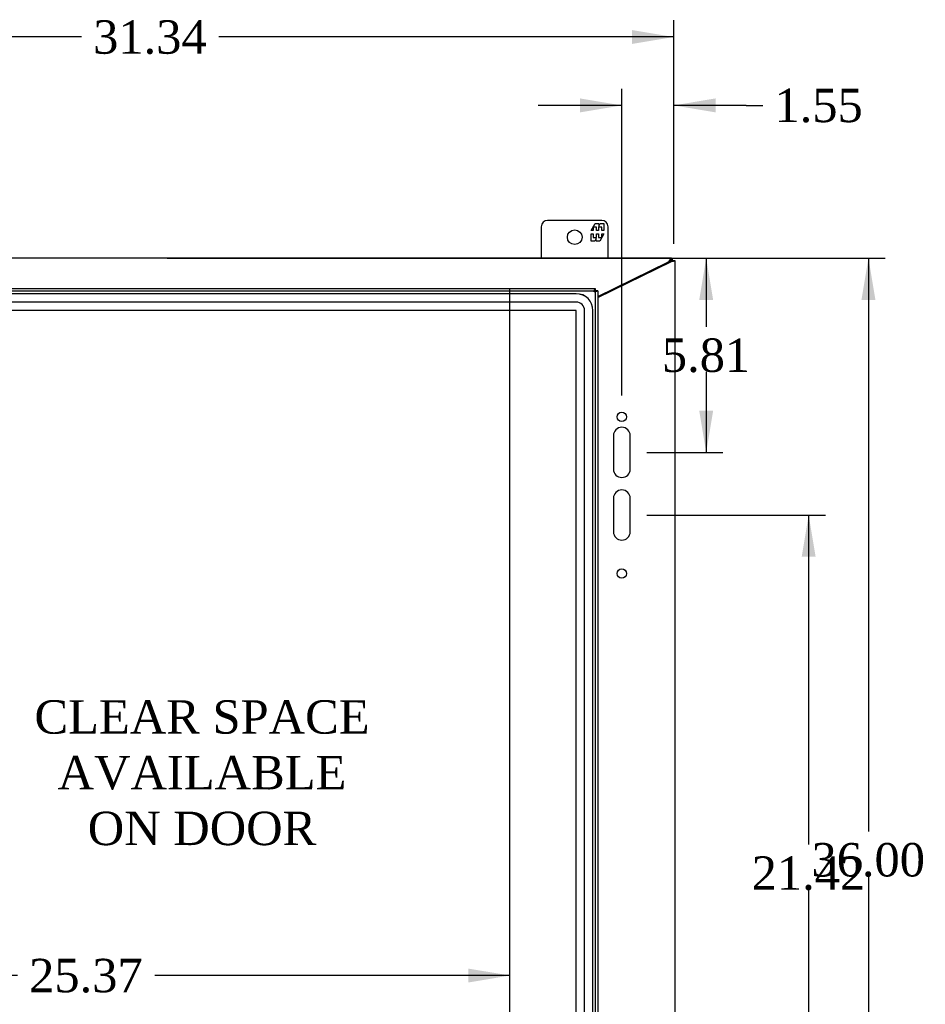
# Model space of a CAD drawing. Header units: inches. Extents: x 1 to 240, y -1 to 159.
# Tile 50 of 111: x 63 to 90, y 79 to 108. Entities that reach past the tile are written whole.
import ezdxf
from ezdxf.enums import TextEntityAlignment as Align
from ezdxf.lldxf.tags import DXFTag

# ---------------------------------------------------------------- set-up
doc = ezdxf.new("R2010")
doc.units = ezdxf.units.IN
doc.header["$MEASUREMENT"] = 0
for name, color, linetype in [('COM43543', 7, 'Continuous'), ('COM43575', 7, 'Continuous'), ('COM70219', 7, 'Continuous'), ('COM70657-14', 7, 'Continuous'), ('Default', 7, 'Continuous'), ('DV1_Default', 7, 'Continuous'), ('FET07710', 7, 'Continuous')]:
    doc.layers.add(name, color=color, linetype=linetype)
doc.styles.add('SEACAD_Times_New_Roman', font='times.ttf')
tags = doc.linetypes.add('HIDDEN2', pattern=[0.1875, 0.125, -0.0625]).pattern_tags.tags
tags[6:7] = [DXFTag(74, 4), DXFTag(75, 0), DXFTag(340, '0'), DXFTag(46, 0.0), DXFTag(50, 0.0), DXFTag(44, 0.0), DXFTag(45, 0.0)]
tags[4:5] = [DXFTag(74, 4), DXFTag(75, 0), DXFTag(340, '0'), DXFTag(46, 0.0), DXFTag(50, 0.0), DXFTag(44, 0.0), DXFTag(45, 0.0)]
doc.dimstyles.new('HAMMOND_(STH_-_240x160)', dxfattribs={"dimtxt": 1, "dimasz": 1.25, "dimexe": 0.5, "dimexo": 0.5, "dimgap": 0.25, "dimtad": 0, "dimtih": 1, "dimtoh": 1, "dimzin": 0, "dimdsep": 46, "dimtxsty": 'SEACAD_Times_New_Roman', "dimblk1": '_SE_FILLED', "dimblk2": '_SE_FILLED', "dimsah": 1, "dimcen": 0.5, "dimadec": 0, "dimazin": 0, "dimtfac": 0.8, "dimtofl": 0, "dimtmove": 0, "dimatfit": 3, "dimfxl": 1, "dimtolj": 1, "dimtzin": 0, "dimarcsym": 0})

# ---------------------------------------------------------------- blocks, each defined once
blk = doc.blocks.new('SE')
at = {"layer": 'COM43543', "color": 7, "linetype": 'Continuous'}
for p, q in [((82.336, 101.038), (51.146, 101.038)), ((82.336, 100.966), (82.336, 101.038)), ((82.336, 101.038), (82.367, 101.038)), ((82.367, 100.966), (82.367, 101.038)), ((80.127, 99.893), (82.226, 100.916)), ((82.336, 100.966), (82.367, 100.966))]:
    blk.add_line(p, q, dxfattribs=at)
blk.add_arc((82.117, 101.14), 0.25, 295.9629, 302.7202, dxfattribs=at)
for points, knots in [([(82.252, 100.93), (82.254, 100.932), (82.257, 100.936), (82.261, 100.942), (82.266, 100.948), (82.271, 100.954), (82.275, 100.961), (82.279, 100.967), (82.284, 100.974), (82.288, 100.98), (82.292, 100.987), (82.296, 100.993), (82.302, 101.003), (82.311, 101.015), (82.318, 101.026), (82.324, 101.032), (82.329, 101.035), (82.333, 101.038), (82.335, 101.038), (82.336, 101.038)], [0, 0, 0, 0, 0.039561, 0.07971, 0.120448, 0.161776, 0.203691, 0.246194, 0.28928, 0.332944, 0.377182, 0.421986, 0.46735, 0.594752, 0.726092, 0.79326, 0.861325, 0.930251, 1, 1, 1, 1]), ([(82.252, 100.93), (82.261, 100.934), (82.269, 100.937), (82.285, 100.945), (82.293, 100.949), (82.307, 100.957), (82.314, 100.96), (82.326, 100.965), (82.331, 100.966), (82.336, 100.966)], [0, 0, 0, 0, 0.25, 0.25, 0.5, 0.5, 0.75, 0.75, 1, 1, 1, 1])]:
    blk.add_open_spline(points, degree=3, knots=knots, dxfattribs=at)
at = {"layer": 'COM43575', "color": 7, "linetype": 'Continuous'}
for p, q in [((80.127, 99.859), (82.331, 100.931)), ((82.331, 100.931), (82.367, 100.941)), ((82.331, 100.931), (82.343, 100.941)), ((82.367, 100.966), (82.439, 100.966)), ((82.367, 100.963), (82.367, 100.966)), ((82.367, 100.963), (82.439, 100.963)), ((82.439, 100.963), (82.439, 100.966)), ((82.439, 100.963), (82.439, 65.113)), ((80.599, 95.725), (80.599, 94.725)), ((81.099, 94.725), (81.099, 95.725)), ((80.599, 93.85), (80.599, 92.851)), ((81.099, 92.851), (81.099, 93.85))]:
    blk.add_line(p, q, dxfattribs=at)
for centre in [(80.849, 96.288), (80.849, 91.6)]:
    blk.add_circle(centre, 0.141, dxfattribs=at)
for centre, start, end in [((80.849, 95.725), 0, 180), ((80.849, 94.725), 180, 0), ((80.849, 93.85), 0, 180), ((80.849, 92.851), 180, 0)]:
    blk.add_arc(centre, 0.25, start, end, dxfattribs=at)
for points, knots in [([(82.343, 100.941), (82.344, 100.942), (82.346, 100.943), (82.349, 100.946), (82.352, 100.948), (82.355, 100.951), (82.358, 100.953), (82.36, 100.955), (82.363, 100.957), (82.365, 100.96), (82.367, 100.962), (82.367, 100.963), (82.367, 100.963)], [0, 0, 0, 0, 0.08826, 0.175486, 0.261711, 0.346974, 0.431318, 0.514788, 0.638399, 0.760336, 0.880798, 1, 1, 1, 1]), ([(82.367, 100.941), (82.377, 100.944), (82.386, 100.946), (82.404, 100.951), (82.411, 100.953), (82.425, 100.956), (82.43, 100.958), (82.437, 100.961), (82.439, 100.962), (82.439, 100.963)], [0, 0, 0, 0, 0.25, 0.25, 0.5, 0.5, 0.75, 0.75, 1, 1, 1, 1])]:
    blk.add_open_spline(points, degree=3, knots=knots, dxfattribs=at)
at = {"layer": 'COM70219', "color": 7, "linetype": 'HIDDEN2'}
for p, q in [((79.485, 99.973), (52.646, 99.973)), ((79.485, 99.972), (52.646, 99.972)), ((79.485, 99.723), (52.646, 99.723)), ((79.485, 99.474), (52.646, 99.474)), ((79.485, 99.473), (52.646, 99.473)), ((79.485, 66.603), (79.485, 99.473)), ((79.486, 66.603), (79.486, 99.473)), ((79.735, 66.603), (79.735, 99.473)), ((79.984, 66.603), (79.984, 99.473)), ((79.985, 66.603), (79.985, 99.473))]:
    blk.add_line(p, q, dxfattribs=at)
for radius in [0.5, 0.499, 0.25, 0.001]:
    blk.add_arc((79.485, 99.473), radius, 0, 90, dxfattribs=at)
at = {"layer": 'COM70657-14', "color": 7, "linetype": 'Continuous'}
for p, q in [((52.074, 100.132), (80.055, 100.132)), ((80.055, 100.132), (80.055, 100.06)), ((80.127, 100.06), (80.055, 100.06)), ((80.127, 100.06), (80.127, 66.016))]:
    blk.add_line(p, q, dxfattribs=at)
at = {"layer": 'COM70657-14', "color": 7, "linetype": 'HIDDEN2'}
for p, q in [((52.074, 100.06), (80.055, 100.06)), ((80.055, 100.06), (80.055, 66.016))]:
    blk.add_line(p, q, dxfattribs=at)
at = {"layer": 'COM70657-14', "color": 7, "linetype": 'Continuous'}
for points in [[(80.019, 100.024), (80.022, 100.038), (80.025, 100.052), (80.031, 100.078), (80.034, 100.09), (80.04, 100.11), (80.043, 100.118), (80.049, 100.129), (80.052, 100.132), (80.055, 100.132)], [(80.055, 100.06), (80.055, 100.057), (80.054, 100.054), (80.05, 100.048), (80.048, 100.045), (80.041, 100.039), (80.037, 100.036), (80.028, 100.03), (80.024, 100.027), (80.019, 100.024)], [(80.127, 100.06), (80.127, 100.057), (80.124, 100.054), (80.113, 100.048), (80.105, 100.045), (80.085, 100.039), (80.073, 100.036), (80.047, 100.03), (80.033, 100.027), (80.019, 100.024)], [(80.019, 100.024), (80.022, 100.029), (80.025, 100.033), (80.031, 100.042), (80.034, 100.046), (80.04, 100.053), (80.043, 100.055), (80.049, 100.059), (80.052, 100.06), (80.055, 100.06)]]:
    blk.add_open_spline(points, degree=3, knots=[0, 0, 0, 0, 0.25, 0.25, 0.5, 0.5, 0.75, 0.75, 1, 1, 1, 1], dxfattribs=at)
at = {"layer": 'DV1_Default', "color": 7, "linetype": 'HIDDEN2'}
blk.add_line((77.502, 73.944), (77.502, 100.132), dxfattribs=at)
at = {"layer": 'FET07710', "color": 7, "linetype": 'Continuous'}
for p, q in [((78.439, 101.975), (78.439, 101.038)), ((80.251, 102.163), (78.626, 102.163)), ((79.928, 101.858), (80.051, 102.07)), ((80.091, 101.964), (79.993, 101.964)), ((79.993, 101.964), (79.993, 101.858)), ((80.051, 102.07), (80.16, 102.07)), ((80.091, 101.858), (80.091, 101.964)), ((80.249, 101.964), (80.151, 101.964)), ((80.151, 101.964), (80.151, 101.858)), ((80.16, 102.07), (80.16, 101.992)), ((80.16, 101.992), (80.205, 102.07)), ((80.205, 102.07), (80.314, 102.07)), ((80.249, 101.858), (80.249, 101.964)), ((80.314, 102.07), (80.314, 101.858)), ((80.439, 101.038), (80.439, 101.975)), ((79.993, 101.858), (79.928, 101.858)), ((79.928, 101.548), (79.928, 101.76)), ((79.928, 101.76), (79.993, 101.76)), ((79.993, 101.76), (79.993, 101.654)), ((79.993, 101.654), (80.091, 101.654)), ((80.082, 101.626), (80.037, 101.548)), ((80.082, 101.548), (80.082, 101.626)), ((80.151, 101.858), (80.091, 101.858)), ((80.091, 101.654), (80.091, 101.76)), ((80.091, 101.76), (80.151, 101.76)), ((80.151, 101.76), (80.151, 101.654)), ((80.151, 101.654), (80.249, 101.654)), ((80.314, 101.76), (80.191, 101.548)), ((80.314, 101.858), (80.249, 101.858)), ((80.249, 101.654), (80.249, 101.76)), ((80.249, 101.76), (80.314, 101.76)), ((80.037, 101.548), (79.928, 101.548)), ((80.191, 101.548), (80.082, 101.548))]:
    blk.add_line(p, q, dxfattribs=at)
blk.add_circle((79.439, 101.663), 0.219, dxfattribs=at)
for centre, start, end in [((78.626, 101.975), 90, 180), ((80.251, 101.975), 0, 90)]:
    blk.add_arc(centre, 0.188, start, end, dxfattribs=at)
at = {"layer": 'DV1_Default', "insert": (68.286, 87.811), "char_height": 1, "width": 10.3154, "attachment_point": 2}
blk.add_mtext('{\\fTimes New Roman|b0||i0||c0|p34;\\C7;\\H1.;\\W1.;CLEAR SPACE \\P}{\\fTimes New Roman|b0||i0||c0|p34;\\C7;\\H1.;\\W1.;AVAILABLE \\P}{\\fTimes New Roman|b0||i0||c0|p34;\\C7;\\H1.;\\W1.;ON DOOR^I}{\\fTimes New Roman|b0||i0||c0|p34;\\C7;\\H1.;\\W1.;\\P}', dxfattribs=at)
blk = doc.blocks.new('DMBLK3152')
at = {"layer": 'Default', "linetype": 'Continuous'}
for points in [[(88.438, 99.788), (88.229, 101.038), (88.021, 99.788)], [(88.438, 66.288), (88.021, 66.288), (88.229, 65.038)]]:
    blk.add_hatch(color=7, dxfattribs=at).paths.add_polyline_path(points)
at = {"layer": 'Default', "color": 7, "linetype": 'Continuous'}
for p, q in [((67.241, 101.038), (88.729, 101.038)), ((88.229, 101.038), (88.229, 83.888)), ((88.229, 82.538), (88.229, 65.038)), ((67.241, 65.038), (88.729, 65.038))]:
    blk.add_line(p, q, dxfattribs=at)
at = {"layer": 'Default', "color": 7, "linetype": 'Continuous', "style": 'SEACAD_Times_New_Roman'}
blk.add_text('36.00', height=1, dxfattribs=at).set_placement((86.523, 83.538), align=Align.TOP_LEFT)
blk = doc.blocks.new('_SE_FILLED')
at = {"color": 0}
blk.add_line((0, 0), (-1, 0), dxfattribs=at)
blk.add_solid([(0, 0), (-1, -0.1665), (-1, 0.1665), (0, 0)], dxfattribs=at)
blk = doc.blocks.new('DMBLK3153')
at = {"layer": 'Default', "linetype": 'Continuous'}
for points in [[(83.582, 99.788), (83.374, 101.038), (83.165, 99.788)], [(83.582, 96.475), (83.165, 96.475), (83.374, 95.225)]]:
    blk.add_hatch(color=7, dxfattribs=at).paths.add_polyline_path(points)
at = {"layer": 'Default', "color": 7, "linetype": 'Continuous'}
for p, q in [((67.241, 101.038), (83.874, 101.038)), ((83.374, 101.038), (83.374, 98.982)), ((83.374, 97.632), (83.374, 95.225)), ((81.599, 95.225), (83.874, 95.225))]:
    blk.add_line(p, q, dxfattribs=at)
at = {"layer": 'Default', "color": 7, "linetype": 'Continuous', "style": 'SEACAD_Times_New_Roman'}
blk.add_text('5.81', height=1, dxfattribs=at).set_placement((82.047, 98.632), align=Align.TOP_LEFT)
blk = doc.blocks.new('DMBLK3154')
at = {"layer": 'Default', "linetype": 'Continuous'}
for points in [[(79.599, 105.814), (79.599, 105.397), (80.849, 105.605)], [(83.653, 105.814), (82.403, 105.605), (83.653, 105.397)]]:
    blk.add_hatch(color=7, dxfattribs=at).paths.add_polyline_path(points)
at = {"layer": 'Default', "color": 7, "linetype": 'Continuous'}
for p, q in [((80.849, 96.928), (80.849, 106.105)), ((82.403, 101.463), (82.403, 106.105)), ((80.849, 105.605), (78.349, 105.605)), ((84.566, 105.605), (82.403, 105.605)), ((84.566, 105.605), (85.066, 105.605))]:
    blk.add_line(p, q, dxfattribs=at)
at = {"layer": 'Default', "color": 7, "linetype": 'Continuous', "style": 'SEACAD_Times_New_Roman'}
blk.add_text('1.55', height=1, dxfattribs=at).set_placement((85.416, 106.105), align=Align.TOP_LEFT)
blk = doc.blocks.new('DMBLK3155')
at = {"layer": 'Default', "linetype": 'Continuous'}
for points in [[(52.314, 107.86), (51.064, 107.652), (52.314, 107.443)], [(81.153, 107.86), (81.153, 107.443), (82.403, 107.652)]]:
    blk.add_hatch(color=7, dxfattribs=at).paths.add_polyline_path(points)
at = {"layer": 'Default', "color": 7, "linetype": 'Continuous'}
for p, q in [((51.064, 101.456), (51.064, 108.152)), ((82.403, 101.463), (82.403, 108.152)), ((64.677, 107.652), (51.064, 107.652)), ((82.403, 107.652), (68.789, 107.652))]:
    blk.add_line(p, q, dxfattribs=at)
at = {"layer": 'Default', "color": 7, "linetype": 'Continuous', "style": 'SEACAD_Times_New_Roman'}
blk.add_text('31.34', height=1, dxfattribs=at).set_placement((65.027, 108.152), align=Align.TOP_LEFT)
blk = doc.blocks.new('DMBLK3166')
at = {"layer": 'Default', "linetype": 'Continuous'}
for points in [[(86.648, 92.101), (86.44, 93.351), (86.232, 92.101)], [(86.648, 73.179), (86.232, 73.179), (86.44, 71.929)]]:
    blk.add_hatch(color=7, dxfattribs=at).paths.add_polyline_path(points)
at = {"layer": 'Default', "color": 7, "linetype": 'Continuous'}
for p, q in [((81.599, 93.351), (86.94, 93.351)), ((86.44, 93.351), (86.44, 83.49)), ((86.44, 82.14), (86.44, 71.929)), ((78.746, 71.929), (86.94, 71.929))]:
    blk.add_line(p, q, dxfattribs=at)
at = {"layer": 'Default', "color": 7, "linetype": 'Continuous', "style": 'SEACAD_Times_New_Roman'}
blk.add_text('21.42', height=1, dxfattribs=at).set_placement((84.734, 83.14), align=Align.TOP_LEFT)
blk = doc.blocks.new('DMBLK3168')
at = {"layer": 'Default', "linetype": 'Continuous'}
for points in [[(53.384, 79.366), (53.384, 79.783), (52.134, 79.575)], [(76.252, 79.366), (77.502, 79.575), (76.252, 79.783)]]:
    blk.add_hatch(color=7, dxfattribs=at).paths.add_polyline_path(points)
at = {"layer": 'Default', "color": 7, "linetype": 'Continuous'}
for p, q in [((62.762, 79.575), (52.134, 79.575)), ((77.502, 79.575), (66.874, 79.575))]:
    blk.add_line(p, q, dxfattribs=at)
at = {"layer": 'Default', "color": 7, "linetype": 'Continuous', "style": 'SEACAD_Times_New_Roman'}
blk.add_text('25.37', height=1, dxfattribs=at).set_placement((63.112, 80.075), align=Align.TOP_LEFT)

msp = doc.modelspace()

# ---------------------------------------------------------------- block references
at = {"layer": 'Default'}
msp.add_blockref('SE', (0, 0), dxfattribs=at)

# ---------------------------------------------------------------- dimensions: what is measured, and where the dimension line sits
at = {"layer": 'Default', "color": 7, "linetype": 'Continuous'}
for base, p1, p2, angle, picture, middle, dimtype in [((82.403, 107.652), (82.403, 100.963), (51.064, 100.956), 180.0135, 'DMBLK3155', (66.733, 107.652), 161), ((88.229, 101.038), (66.741, 101.038), (66.741, 65.038), 270, 'DMBLK3152', (88.229, 83.038), 161), ((83.374, 95.225), (66.741, 101.038), (81.099, 95.225), 90, 'DMBLK3153', (83.374, 98.132), 160), ((86.44, 71.929), (81.099, 93.351), (78.246, 71.929), 90, 'DMBLK3166', (86.44, 82.64), 160)]:
    dim = msp.add_linear_dim(base=base, p1=p1, p2=p2, angle=angle, text='\\A1;<>', dimstyle='HAMMOND_(STH_-_240x160)', dxfattribs=at)
    dim.commit()
    dim.dimension.update_dxf_attribs({"geometry": picture, "text_midpoint": middle, "dimtype": dimtype})
dim = msp.add_linear_dim(base=(80.849, 105.605), p1=(82.403, 100.963), p2=(80.849, 96.428), text='\\A1;<>', dimstyle='HAMMOND_(STH_-_240x160)', override={"dimtmove": 1}, dxfattribs=at)
dim.commit()
dim.dimension.update_dxf_attribs({"geometry": 'DMBLK3154', "text_midpoint": (85.066, 105.605), "dimtype": 160})
dim = msp.add_linear_dim(base=(52.134, 79.575), p1=(77.502, 100.132), p2=(52.134, 99.038), text='\\A1;<>', dimstyle='HAMMOND_(STH_-_240x160)', dxfattribs=at)
dim.commit()
dim.dimension.update_dxf_attribs({"geometry": 'DMBLK3168', "text_midpoint": (64.818, 79.575), "dimtype": 160})

doc.saveas('drawing.dxf')
